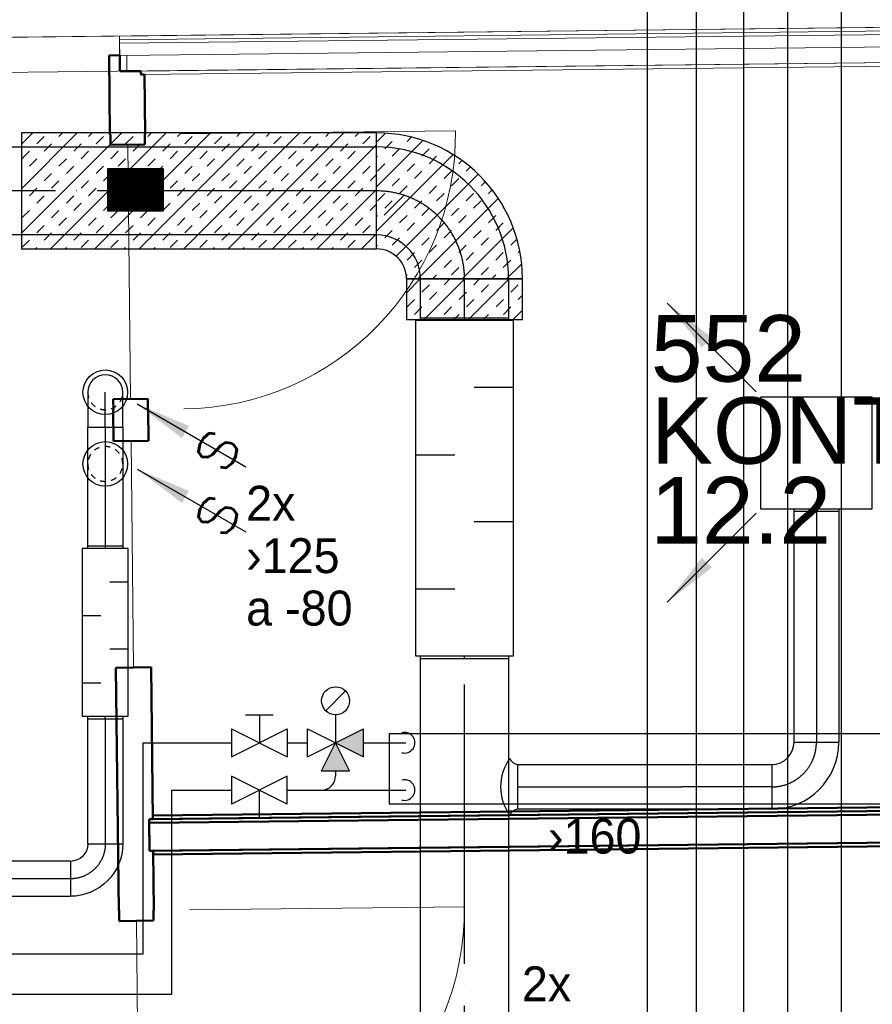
# Model space of a CAD drawing. Header units: millimetres. Extents: x 0 to 83248, y 0 to 52411.
# Tile 24 of 63: x 6727 to 9779, y 37545 to 41067. Entities that reach past the tile are written whole.
import ezdxf
from ezdxf.enums import TextEntityAlignment as Align

# ---------------------------------------------------------------- set-up
doc = ezdxf.new("R2010")
doc.units = ezdxf.units.MM
doc.header["$LTSCALE"] = 50
doc.header["$MEASUREMENT"] = 0
doc.header["$PDMODE"] = 1
for name, pattern in [('2V-CENT', [23, 20, -1.5, 0, -1.5]), ('V-GOMD', [0.8, 0.4, -0.4]), ('V-KU', [2, 1, 1]), ('V-V', [2, 1, 1])]:
    doc.linetypes.add(name, pattern=pattern)
doc.layers.get('0').update_dxf_attribs({"linetype": 'CONTINUOUS'})
for name, color, linetype in [('20605A200D001$0$832 Rominfo', 7, 'CONTINUOUS'), ('V060-', 3, 'CONTINUOUS'), ('V061-', 1, 'CONTINUOUS'), ('V070-', 3, 'CONTINUOUS'), ('V071-', 1, 'CONTINUOUS'), ('V100-', 6, 'CONTINUOUS'), ('V110', 1, 'CONTINUOUS'), ('V110-', 6, 'CONTINUOUS')]:
    doc.layers.add(name, color=color, linetype=linetype)
doc.layers.add('20605A200D001$0$A-DOOR', color=31, linetype='CONTINUOUS', lineweight=13)
doc.layers.add('20605A200D001$0$A-WALL', color=7, linetype='CONTINUOUS', lineweight=13)
doc.styles.add('20605A200D001$0$Arial', font='arial.ttf', dxfattribs={"height": 238.125})
doc.styles.add('FISO', font='fiso')
doc.styles.add('ISO', font='ISO')
doc.styles.add('SIMPLEX', font='SIMPLEX')

# ---------------------------------------------------------------- blocks, each defined once
blk = doc.blocks.new('CBOJ90_PB', base_point=(86107, 31352))
at = {"color": 0, "linetype": 'ByBlock'}
blk.add_arc((86106, 31353), 1, 270, 360, dxfattribs=at)
blk = doc.blocks.new('KBOJ90_PB', base_point=(86107, 31352))
at = {"color": 0, "linetype": 'ByBlock'}
for p, q in [((86106.5, 31353), (86107.5, 31353)), ((86106, 31352.5), (86106, 31351.5))]:
    blk.add_line(p, q, dxfattribs=at)
for radius in [1.5, 0.5]:
    blk.add_arc((86106, 31353), radius, 270, 360, dxfattribs=at)
blk = doc.blocks.new('3BOJ90_PB', base_point=(86107, 31352))
for p in [(86107, 31353), (86106, 31352)]:
    blk.add_point(p)
at = {"color": 1, "linetype": '2V-CENT'}
blk.add_blockref('CBOJ90_PB', (86107, 31352), dxfattribs=at)
at = {"color": 0, "linetype": 'ByBlock'}
blk.add_blockref('KBOJ90_PB', (86107, 31352), dxfattribs=at)
at = {"style": 'ISO', "flags": 3}
blk.add_attdef('0', (86107, 31352), '', height=1, dxfattribs=at)
blk = doc.blocks.new('CBOJ90_NB', base_point=(86107.402, 31352.24))
at = {"color": 0, "linetype": 'ByBlock'}
blk.add_line((86106.402, 31352.24), (86107.402, 31352.24), dxfattribs=at)
blk = doc.blocks.new('CIRC_P', base_point=(16254, 22587))
blk.add_circle((16254, 22587), 0.5)
blk = doc.blocks.new('LD_P')
for p, q in [((-0.5, 0.5), (-0.5, -0.5)), ((0.5, 0.5), (-0.5, 0.5)), ((0.5, -0.5), (0.5, 0.5)), ((-0.5, -0.5), (0.5, -0.5))]:
    blk.add_line(p, q)
at = {"color": 1}
for p, q in [((-0.3, 0.5), (-0.3, 0.1)), ((0.1, 0.5), (0.1, 0.1)), ((-0.1, -0.5), (-0.1, -0.1)), ((0.3, -0.5), (0.3, -0.1))]:
    blk.add_line(p, q, dxfattribs=at)
blk = doc.blocks.new('C3A', base_point=(16246, 22590.5))
at = {"color": 0, "linetype": 'ByBlock'}
blk.add_line((16247, 22590.5), (16246, 22590.5), dxfattribs=at)
blk = doc.blocks.new('K3A', base_point=(16246, 22590.5))
at = {"color": 0, "linetype": 'ByBlock'}
for p, q in [((16246, 22591), (16247, 22591)), ((16247, 22591), (16247, 22590)), ((16247, 22590), (16246, 22590))]:
    blk.add_line(p, q, dxfattribs=at)
blk = doc.blocks.new('33A', base_point=(16246, 22590.5))
blk.add_point((16247, 22590.5))
at = {"color": 0, "linetype": 'ByBlock'}
blk.add_blockref('K3A', (16246, 22590.5), dxfattribs=at)
at = {"color": 1, "linetype": '2V-CENT'}
blk.add_blockref('C3A', (16246, 22590.5), dxfattribs=at)
at = {"style": 'SIMPLEX', "flags": 3}
blk.add_attdef('0', (16246, 22590.5), '', height=1, dxfattribs=at)
blk = doc.blocks.new('V420', base_point=(455, 404.5))
blk.add_line((455, 404.5), (464, 404.5))
blk.add_solid([(455, 404.5), (459, 405), (459, 404)])
blk = doc.blocks.new('V422', base_point=(16230, 22585))
blk.add_blockref('V420', (16230, 22585))
at = {"style": 'SIMPLEX'}
blk.add_text('s', height=4, rotation=90, dxfattribs=at).set_placement((16238, 22585), align=Align.CENTER)
blk = doc.blocks.new('V421', base_point=(455.5, 404.5))
at = {"rotation": 180}
blk.add_blockref('V420', (464.5, 404.5), dxfattribs=at)
blk = doc.blocks.new('TAK_P', base_point=(16247.5, 22586.5))
for p, q in [((16248, 22587), (16247, 22587)), ((16247, 22587), (16247, 22586)), ((16248, 22586), (16248, 22587)), ((16247, 22586), (16248, 22586))]:
    blk.add_line(p, q)
blk = doc.blocks.new('*X280')
at = {"color": 0}
for p, q in [((52042.3, 22944.8), (52338.1, 23240.6)), ((52042.3, 22953.7), (52329.2, 23240.6)), ((52042.3, 22962.5), (52320.4, 23240.6)), ((52042.3, 22971.4), (52311.6, 23240.6)), ((52042.3, 22980.2), (52302.7, 23240.6)), ((52042.3, 22989), (52293.9, 23240.6)), ((52042.3, 22997.9), (52285, 23240.6)), ((52042.3, 23006.7), (52276.2, 23240.6)), ((52042.3, 23015.6), (52267.4, 23240.6)), ((52042.3, 23024.4), (52258.5, 23240.6)), ((52042.3, 23033.2), (52249.7, 23240.6)), ((52042.3, 23042.1), (52240.8, 23240.6)), ((52042.3, 23050.9), (52232, 23240.6)), ((52042.3, 23059.7), (52223.2, 23240.6)), ((52042.3, 23068.6), (52214.3, 23240.6)), ((52042.3, 23077.4), (52205.5, 23240.6)), ((52042.3, 23086.3), (52196.7, 23240.6)), ((52042.3, 23095.1), (52187.8, 23240.6)), ((52042.3, 23103.9), (52179, 23240.6)), ((52042.3, 23112.8), (52170.1, 23240.6)), ((52042.3, 23121.6), (52161.3, 23240.6)), ((52042.3, 23130.5), (52152.5, 23240.6)), ((52042.3, 23139.3), (52143.6, 23240.6)), ((52042.3, 23148.1), (52134.8, 23240.6)), ((52042.3, 23157), (52125.9, 23240.6)), ((52042.3, 23165.8), (52117.1, 23240.6)), ((52042.3, 23174.7), (52108.3, 23240.6)), ((52042.3, 23183.5), (52099.4, 23240.6)), ((52042.3, 23192.3), (52090.6, 23240.6)), ((52042.3, 23201.2), (52081.7, 23240.6)), ((52042.3, 23210), (52072.9, 23240.6)), ((52042.3, 23218.8), (52064.1, 23240.6)), ((52042.3, 23227.7), (52055.2, 23240.6)), ((52042.3, 23236.5), (52046.4, 23240.6)), ((52046.9, 22940.6), (52346.9, 23240.6)), ((52055.8, 22940.6), (52355.8, 23240.6)), ((52064.6, 22940.6), (52364.6, 23240.6)), ((52073.4, 22940.6), (52373.4, 23240.6)), ((52082.3, 22940.6), (52382.3, 23240.6)), ((52091.1, 22940.6), (52391.1, 23240.6)), ((52099.9, 22940.6), (52399.9, 23240.6)), ((52108.8, 22940.6), (52408.8, 23240.6)), ((52117.6, 22940.6), (52417.6, 23240.6)), ((52126.5, 22940.6), (52426.5, 23240.6)), ((52135.3, 22940.6), (52435.3, 23240.6)), ((52144.1, 22940.6), (52442.3, 23238.8)), ((52153, 22940.6), (52442.3, 23229.9)), ((52161.8, 22940.6), (52442.3, 23221.1)), ((52170.7, 22940.6), (52442.3, 23212.3)), ((52179.5, 22940.6), (52442.3, 23203.4)), ((52188.3, 22940.6), (52442.3, 23194.6)), ((52197.2, 22940.6), (52442.3, 23185.7)), ((52206, 22940.6), (52442.3, 23176.9)), ((52214.9, 22940.6), (52442.3, 23168.1)), ((52223.7, 22940.6), (52442.3, 23159.2)), ((52232.5, 22940.6), (52442.3, 23150.4)), ((52241.4, 22940.6), (52442.3, 23141.5)), ((52250.2, 22940.6), (52442.3, 23132.7)), ((52259, 22940.6), (52442.3, 23123.9)), ((52267.9, 22940.6), (52442.3, 23115)), ((52276.7, 22940.6), (52442.3, 23106.2)), ((52285.6, 22940.6), (52442.3, 23097.4)), ((52294.4, 22940.6), (52442.3, 23088.5)), ((52303.2, 22940.6), (52442.3, 23079.7)), ((52312.1, 22940.6), (52442.3, 23070.8)), ((52320.9, 22940.6), (52442.3, 23062)), ((52329.8, 22940.6), (52442.3, 23053.2)), ((52338.6, 22940.6), (52442.3, 23044.3)), ((52347.4, 22940.6), (52442.3, 23035.5)), ((52356.3, 22940.6), (52442.3, 23026.6)), ((52365.1, 22940.6), (52442.3, 23017.8)), ((52374, 22940.6), (52442.3, 23009)), ((52382.8, 22940.6), (52442.3, 23000.1)), ((52391.6, 22940.6), (52442.3, 22991.3)), ((52400.5, 22940.6), (52442.3, 22982.4)), ((52409.3, 22940.6), (52442.3, 22973.6)), ((52418.1, 22940.6), (52442.3, 22964.8)), ((52427, 22940.6), (52442.3, 22955.9)), ((52435.8, 22940.6), (52442.3, 22947.1))]:
    blk.add_line(p, q, dxfattribs=at)
blk = doc.blocks.new('*X281')
at = {"color": 0}
for p, q in [((3232, 47779.7), (3264.5, 47812.2)), ((3341.1, 47782.7), (3356.5, 47798.2)), ((3232, 47620.6), (3397.7, 47786.3)), ((3261.5, 47756.2), (3288, 47782.7)), ((3232, 47461.5), (3506.1, 47735.6)), ((3232, 47726.7), (3235, 47729.7)), ((3288, 47729.7), (3314.6, 47756.2)), ((3394.1, 47729.7), (3420.6, 47756.2)), ((3420.6, 47703.2), (3447.1, 47729.7)), ((3235, 47676.7), (3261.5, 47703.2)), ((3341.1, 47676.7), (3367.6, 47703.2)), ((3526.7, 47703.2), (3537.9, 47714.4)), ((3301.9, 47372.4), (3595.6, 47666)), ((3367.6, 47650.2), (3394.1, 47676.7)), ((3473.7, 47650.2), (3500.2, 47676.7)), ((3553.2, 47676.7), (3567.7, 47691.1)), ((3288, 47623.6), (3314.6, 47650.2)), ((3314.6, 47597.1), (3341.1, 47623.6)), ((3420.6, 47597.1), (3447.1, 47623.6)), ((3500.2, 47623.6), (3526.7, 47650.2)), ((3606.2, 47623.6), (3621.6, 47638.9)), ((3235, 47570.6), (3261.5, 47597.1)), ((3447.1, 47570.6), (3473.7, 47597.1)), ((3553.2, 47570.6), (3579.7, 47597.1)), ((3632.8, 47597.1), (3645.6, 47610)), ((3261.5, 47544.1), (3288, 47570.6)), ((3367.6, 47544.1), (3394.1, 47570.6)), ((3379.4, 47290.7), (3667.7, 47579.1)), ((3579.7, 47544.1), (3606.2, 47570.6)), ((3232, 47514.6), (3235, 47517.6)), ((3314.6, 47491.1), (3341.1, 47517.6)), ((3394.1, 47517.6), (3420.6, 47544.1)), ((3500.2, 47517.6), (3526.7, 47544.1)), ((3526.7, 47491.1), (3553.2, 47517.6)), ((3632.8, 47491.1), (3659.3, 47517.6)), ((3685.8, 47544.1), (3687.8, 47546.1)), ((3341.1, 47464.5), (3367.6, 47491.1)), ((3447.1, 47464.5), (3473.7, 47491.1)), ((3659.3, 47464.5), (3685.8, 47491.1)), ((3261.5, 47438), (3288, 47464.5)), ((3473.7, 47438), (3500.2, 47464.5)), ((3538.5, 47290.7), (3721.4, 47473.7)), ((3579.7, 47438), (3606.2, 47464.5)), ((3232, 47408.5), (3235, 47411.5)), ((3288, 47411.5), (3314.6, 47438)), ((3394.1, 47411.5), (3420.6, 47438)), ((3420.6, 47385), (3447.1, 47411.5)), ((3526.7, 47385), (3553.2, 47411.5)), ((3606.2, 47411.5), (3632.8, 47438)), ((3712.3, 47411.5), (3734.5, 47433.7)), ((3341.1, 47358.5), (3367.6, 47385)), ((3553.2, 47358.5), (3579.7, 47385)), ((3659.3, 47358.5), (3685.8, 47385)), ((3738.8, 47385), (3744.8, 47391)), ((3367.6, 47332), (3394.1, 47358.5)), ((3473.7, 47332), (3500.2, 47358.5)), ((3685.8, 47332), (3712.3, 47358.5)), ((3697.6, 47290.7), (3751.7, 47344.8)), ((3338.8, 47303.1), (3341.1, 47305.4)), ((3432.4, 47290.7), (3447.1, 47305.4)), ((3500.2, 47305.4), (3526.7, 47332)), ((3606.2, 47305.4), (3632.8, 47332)), ((3644.6, 47290.7), (3659.3, 47305.4)), ((3750.6, 47290.7), (3754.5, 47294.6))]:
    blk.add_line(p, q, dxfattribs=at)
blk = doc.blocks.new('*X293')
at = {"color": 0}
for p, q in [((8111.8, 40090.7), (8161, 40139.9)), ((8167.1, 40093), (8193.6, 40119.5)), ((8174.8, 39994.6), (8320.1, 40139.9)), ((8246.6, 40119.5), (8267.1, 40139.9)), ((8333.9, 39994.6), (8479.2, 40139.9)), ((8352.7, 40119.5), (8373.1, 40139.9)), ((8379.2, 40093), (8405.7, 40119.5)), ((8485.3, 40093), (8511.8, 40119.5)), ((8193.6, 40066.4), (8220.1, 40093)), ((8299.7, 40066.4), (8326.2, 40093)), ((8114.1, 40039.9), (8140.6, 40066.4)), ((8326.2, 40039.9), (8352.7, 40066.4)), ((8432.2, 40039.9), (8458.8, 40066.4)), ((8511.8, 40066.4), (8526.9, 40081.6)), ((8140.6, 40013.4), (8167.1, 40039.9)), ((8246.6, 40013.4), (8273.1, 40039.9)), ((8458.8, 40013.4), (8485.3, 40039.9)), ((8493, 39994.6), (8526.9, 40028.6)), ((8280.9, 39994.6), (8299.7, 40013.4)), ((8386.9, 39994.6), (8405.7, 40013.4))]:
    blk.add_line(p, q, dxfattribs=at)
blk = doc.blocks.new('*X300')
at = {"color": 0}
for p, q in [((6733.6, 40303.5), (7092.5, 40662.4)), ((6733.6, 40462.6), (6933.4, 40662.4)), ((6733.6, 40621.7), (6774.3, 40662.4)), ((6788.2, 40623.3), (6814.7, 40649.8)), ((6837, 40247.8), (7251.6, 40662.4)), ((6867.8, 40649.8), (6880.4, 40662.4)), ((6973.8, 40649.8), (6986.4, 40662.4)), ((6996.1, 40247.8), (7410.7, 40662.4)), ((7000.4, 40623.3), (7026.9, 40649.8)), ((7106.4, 40623.3), (7132.9, 40649.8)), ((7155.2, 40247.8), (7569.8, 40662.4)), ((7186, 40649.8), (7198.6, 40662.4)), ((7292, 40649.8), (7304.6, 40662.4)), ((7314.3, 40247.8), (7728.9, 40662.4)), ((7318.6, 40623.3), (7345.1, 40649.8)), ((7424.6, 40623.3), (7451.1, 40649.8)), ((7473.4, 40247.8), (7888, 40662.4)), ((7504.2, 40649.8), (7516.8, 40662.4)), ((7610.2, 40649.8), (7622.8, 40662.4)), ((7636.8, 40623.3), (7663.3, 40649.8)), ((7742.8, 40623.3), (7769.3, 40649.8)), ((7822.4, 40649.8), (7835, 40662.4)), ((7928.4, 40649.8), (7941, 40662.4)), ((7955, 40623.3), (7981.5, 40649.8)), ((6814.7, 40596.8), (6841.3, 40623.3)), ((6920.8, 40596.8), (6947.3, 40623.3)), ((7132.9, 40596.8), (7159.5, 40623.3)), ((7239, 40596.8), (7265.5, 40623.3)), ((7451.1, 40596.8), (7477.7, 40623.3)), ((7557.2, 40596.8), (7583.7, 40623.3)), ((7632.5, 40247.8), (8004.4, 40619.7)), ((7769.3, 40596.8), (7795.9, 40623.3)), ((7875.4, 40596.8), (7901.9, 40623.3)), ((6735.2, 40570.3), (6761.7, 40596.8)), ((6947.3, 40570.3), (6973.8, 40596.8)), ((7053.4, 40570.3), (7079.9, 40596.8)), ((7265.5, 40570.3), (7292, 40596.8)), ((7371.6, 40570.3), (7398.1, 40596.8)), ((7583.7, 40570.3), (7610.2, 40596.8)), ((7689.8, 40570.3), (7716.3, 40596.8)), ((7901.9, 40570.3), (7928.4, 40596.8)), ((6761.7, 40543.7), (6788.2, 40570.3)), ((6867.8, 40543.7), (6894.3, 40570.3)), ((6894.3, 40517.2), (6920.8, 40543.7)), ((7000.4, 40517.2), (7026.9, 40543.7)), ((7079.9, 40543.7), (7106.4, 40570.3)), ((7186, 40543.7), (7212.5, 40570.3)), ((7212.5, 40517.2), (7239, 40543.7)), ((7318.6, 40517.2), (7345.1, 40543.7)), ((7398.1, 40543.7), (7424.6, 40570.3)), ((7504.2, 40543.7), (7530.7, 40570.3)), ((7530.7, 40517.2), (7557.2, 40543.7)), ((7636.8, 40517.2), (7663.3, 40543.7)), ((7716.3, 40543.7), (7742.8, 40570.3)), ((7822.4, 40543.7), (7848.9, 40570.3)), ((7848.9, 40517.2), (7875.4, 40543.7)), ((7955, 40517.2), (7981.5, 40543.7)), ((6733.6, 40515.6), (6735.2, 40517.2)), ((6814.7, 40490.7), (6841.3, 40517.2)), ((7026.9, 40490.7), (7053.4, 40517.2)), ((7132.9, 40490.7), (7159.5, 40517.2)), ((7345.1, 40490.7), (7371.6, 40517.2)), ((7451.1, 40490.7), (7477.7, 40517.2)), ((7663.3, 40490.7), (7689.8, 40517.2)), ((7769.3, 40490.7), (7795.9, 40517.2)), ((7981.5, 40490.7), (8004.4, 40513.7)), ((6841.3, 40464.2), (6867.8, 40490.7)), ((6947.3, 40464.2), (6973.8, 40490.7)), ((7159.5, 40464.2), (7186, 40490.7)), ((7265.5, 40464.2), (7292, 40490.7)), ((7477.7, 40464.2), (7504.2, 40490.7)), ((7583.7, 40464.2), (7610.2, 40490.7)), ((7795.9, 40464.2), (7822.4, 40490.7)), ((7901.9, 40464.2), (7928.4, 40490.7)), ((6761.7, 40437.7), (6788.2, 40464.2)), ((6788.2, 40411.2), (6814.7, 40437.7)), ((6894.3, 40411.2), (6920.8, 40437.7)), ((6973.8, 40437.7), (7000.4, 40464.2)), ((7079.9, 40437.7), (7106.4, 40464.2)), ((7106.4, 40411.2), (7132.9, 40437.7)), ((7212.5, 40411.2), (7239, 40437.7)), ((7292, 40437.7), (7318.6, 40464.2)), ((7398.1, 40437.7), (7424.6, 40464.2)), ((7424.6, 40411.2), (7451.1, 40437.7)), ((7530.7, 40411.2), (7557.2, 40437.7)), ((7610.2, 40437.7), (7636.8, 40464.2)), ((7716.3, 40437.7), (7742.8, 40464.2)), ((7742.8, 40411.2), (7769.3, 40437.7)), ((7791.6, 40247.8), (8004.4, 40460.6)), ((7848.9, 40411.2), (7875.4, 40437.7)), ((7928.4, 40437.7), (7955, 40464.2)), ((6733.6, 40409.6), (6735.2, 40411.2)), ((6920.8, 40384.6), (6947.3, 40411.2)), ((7026.9, 40384.6), (7053.4, 40411.2)), ((7239, 40384.6), (7265.5, 40411.2)), ((7345.1, 40384.6), (7371.6, 40411.2)), ((7557.2, 40384.6), (7583.7, 40411.2)), ((7663.3, 40384.6), (7689.8, 40411.2)), ((7875.4, 40384.6), (7901.9, 40411.2)), ((7981.5, 40384.6), (8004.4, 40407.6)), ((6735.2, 40358.1), (6761.7, 40384.6)), ((6841.3, 40358.1), (6867.8, 40384.6)), ((7053.4, 40358.1), (7079.9, 40384.6)), ((7159.5, 40358.1), (7186, 40384.6)), ((7371.6, 40358.1), (7398.1, 40384.6)), ((7477.7, 40358.1), (7504.2, 40384.6)), ((7689.8, 40358.1), (7716.3, 40384.6)), ((7795.9, 40358.1), (7822.4, 40384.6)), ((6788.2, 40305.1), (6814.7, 40331.6)), ((6867.8, 40331.6), (6894.3, 40358.1)), ((6973.8, 40331.6), (7000.4, 40358.1)), ((7000.4, 40305.1), (7026.9, 40331.6)), ((7106.4, 40305.1), (7132.9, 40331.6)), ((7186, 40331.6), (7212.5, 40358.1)), ((7292, 40331.6), (7318.6, 40358.1)), ((7318.6, 40305.1), (7345.1, 40331.6)), ((7424.6, 40305.1), (7451.1, 40331.6)), ((7504.2, 40331.6), (7530.7, 40358.1)), ((7610.2, 40331.6), (7636.8, 40358.1)), ((7636.8, 40305.1), (7663.3, 40331.6)), ((7742.8, 40305.1), (7769.3, 40331.6)), ((7822.4, 40331.6), (7848.9, 40358.1)), ((7928.4, 40331.6), (7955, 40358.1)), ((7955, 40305.1), (7981.5, 40331.6)), ((6814.7, 40278.6), (6841.3, 40305.1)), ((6920.8, 40278.6), (6947.3, 40305.1)), ((7132.9, 40278.6), (7159.5, 40305.1)), ((7239, 40278.6), (7265.5, 40305.1)), ((7451.1, 40278.6), (7477.7, 40305.1)), ((7557.2, 40278.6), (7583.7, 40305.1)), ((7769.3, 40278.6), (7795.9, 40305.1)), ((7875.4, 40278.6), (7901.9, 40305.1)), ((7950.7, 40247.8), (8004.4, 40301.5)), ((6735.2, 40252.1), (6761.7, 40278.6)), ((6947.3, 40252.1), (6973.8, 40278.6)), ((7053.4, 40252.1), (7079.9, 40278.6)), ((7265.5, 40252.1), (7292, 40278.6)), ((7371.6, 40252.1), (7398.1, 40278.6)), ((7583.7, 40252.1), (7610.2, 40278.6)), ((7689.8, 40252.1), (7716.3, 40278.6)), ((7901.9, 40252.1), (7928.4, 40278.6)), ((6784, 40247.8), (6788.2, 40252.1)), ((6890, 40247.8), (6894.3, 40252.1)), ((7102.2, 40247.8), (7106.4, 40252.1)), ((7208.2, 40247.8), (7212.5, 40252.1)), ((7420.4, 40247.8), (7424.6, 40252.1)), ((7526.4, 40247.8), (7530.7, 40252.1)), ((7738.6, 40247.8), (7742.8, 40252.1)), ((7844.6, 40247.8), (7848.9, 40252.1))]:
    blk.add_line(p, q, dxfattribs=at)
blk = doc.blocks.new('20605A200D001$0$IV01_24dB 957131 - IV01_24dB 2-339103-P05')
at = {"layer": '20605A200D001$0$A-WALL'}
for p, q in [((22579.6, 38609.9), (22580.2, 38552.7)), ((22583.2, 38289.4), (22593.4, 37379.5)), ((22595.1, 37229.5), (22604.2, 36419.5)), ((22614.4, 35513.3), (22624.7, 34603.4))]:
    blk.add_line(p, q, dxfattribs=at)
blk = doc.blocks.new('20605A200D001$0$IV01_24dB 957131 - IV01_24dB 957131-339100-P05')
at = {"layer": '20605A200D001$0$A-WALL', "lineweight": 50}
for p, q in [((22554.8, 38609.7), (22516.6, 38609.2)), ((22516.6, 38609.2), (22519.8, 38325.7)), ((22555.4, 38552.4), (22554.8, 38609.7)), ((22630.2, 38553.3), (22555.4, 38552.4)), ((22630.4, 38540.3), (22630.2, 38553.3)), ((22643.4, 38540.4), (22630.4, 38540.3)), ((22645.8, 38327.1), (22643.4, 38540.4)), ((22519.8, 38325.7), (22521.1, 38325.7)), ((22521.1, 38325.7), (22521.5, 38288.7)), ((22644.9, 38290.1), (22644.5, 38327.1)), ((22644.5, 38327.1), (22645.8, 38327.1)), ((22521.5, 38288.7), (22644.9, 38290.1)), ((22655.2, 37380.2), (22531.7, 37378.8)), ((22531.7, 37378.8), (22532.1, 37341.8)), ((22655.6, 37343.2), (22655.2, 37380.2)), ((22532.1, 37341.8), (22530.9, 37341.8)), ((22530.9, 37341.8), (22532.1, 37228.8)), ((22656.9, 37343.2), (22655.6, 37343.2)), ((22658.1, 37230.2), (22656.9, 37343.2)), ((22532.1, 37228.8), (22658.1, 37230.2)), ((22667.2, 36420.2), (22541.2, 36418.8)), ((22541.2, 36418.8), (22551, 35549.6)), ((22673.3, 35876.5), (22667.2, 36420.2)), ((22660.3, 35876.4), (22673.3, 35876.5)), ((22661.6, 35763.4), (22660.3, 35876.4)), ((22674.6, 35763.5), (22661.6, 35763.4)), ((22677, 35551), (22674.6, 35763.5)), ((22551, 35549.6), (22552.3, 35549.6)), ((22552.3, 35549.6), (22552.7, 35512.6)), ((22676.2, 35514), (22675.7, 35551)), ((22675.7, 35551), (22677, 35551)), ((22552.7, 35512.6), (22676.2, 35514))]:
    blk.add_line(p, q, dxfattribs=at)
blk.add_blockref('20605A200D001$0$IV01_24dB 957131 - IV01_24dB 2-339103-P05', (0, 0))
blk = doc.blocks.new('20605A200D001$0$IV02_37dB 962427 - IV02_37dB 962427-339339-P05')
at = {"layer": '20605A200D001$0$A-WALL', "lineweight": 50}
for p, q in [((27785.6, 35934.1), (22660.3, 35876.4)), ((27785.5, 35947.1), (22673.2, 35889.5)), ((22673.3, 35876.5), (27785.6, 35934.1)), ((27785.6, 35934.1), (27785.5, 35947.1)), ((27785.8, 35921.1), (27785.6, 35934.1)), ((27785.8, 35921.1), (22660.5, 35863.4)), ((22660.5, 35863.4), (27785.8, 35921.1)), ((27786.9, 35821.1), (27785.8, 35921.1)), ((22660.3, 35876.4), (22660.5, 35863.4)), ((22660.5, 35863.4), (22661.6, 35763.4)), ((22673.2, 35889.5), (22673.3, 35876.5)), ((22661.6, 35763.4), (27786.9, 35821.1)), ((27786.9, 35821.1), (22674.6, 35763.5)), ((22674.8, 35750.5), (27787, 35808.1)), ((27787, 35808.1), (27786.9, 35821.1)), ((22674.6, 35763.5), (22674.8, 35750.5))]:
    blk.add_line(p, q, dxfattribs=at)
blk = doc.blocks.new('20605A200D001$0$DOOR 192 - DOOR 192-410600-P05')
at = {"layer": '20605A200D001$0$A-DOOR'}
blk.add_line((22772.8, 38328.5), (23756.7, 38339.6), dxfattribs=at)
blk.add_arc((22772.8, 38328.5), 984, 270.6442, 0.6442, dxfattribs=at)
blk = doc.blocks.new('20605A200D001$0$DOOR 193 - DOOR 193-410637-P05')
at = {"layer": '20605A200D001$0$A-DOOR'}
blk.add_line((22804, 35552.5), (23787.9, 35563.5), dxfattribs=at)
blk.add_arc((22804, 35552.5), 984, 270.6442, 0.6442, dxfattribs=at)
blk = doc.blocks.new('20605A200D001')
at = {"layer": '20605A200D001$0$A-WALL'}
for p, q in [((20471.5, 38655), (26845.2, 38726.7)), ((22554, 38678.4), (26845.2, 38726.7)), ((22554, 38678.4), (26845.2, 38726.7)), ((26858.3, 38713.8), (22554.2, 38665.4)), ((26858.3, 38713.8), (22554.2, 38665.4)), ((22554.2, 38665.4), (26858.3, 38713.8)), ((26845.3, 38713.7), (22554.2, 38665.4)), ((22554.2, 38665.4), (26845.3, 38713.7)), ((22554.2, 38665.4), (26845.3, 38713.7)), ((22554, 38678.4), (22554.2, 38665.4)), ((22554, 38678.4), (22554.2, 38665.4)), ((22554.2, 38665.4), (22554, 38678.4)), ((26884.5, 38701.1), (22554.3, 38652.4)), ((26884.5, 38701.1), (22554.3, 38652.4)), ((22554.3, 38652.4), (26884.5, 38701.1)), ((22554.3, 38652.4), (26858.5, 38700.8)), ((22554.3, 38652.4), (26858.5, 38700.8)), ((26858.5, 38700.8), (22554.3, 38652.4)), ((22554.2, 38665.4), (22554.3, 38652.4)), ((22554.2, 38665.4), (22554.3, 38652.4)), ((22554.3, 38652.4), (22554.2, 38665.4)), ((22554.3, 38652.4), (22555.4, 38552.4)), ((22554.3, 38652.4), (22554.8, 38609.7)), ((22554.8, 38609.7), (22554.3, 38652.4)), ((22554.8, 38608.9), (26900.4, 38657.8)), ((20471.5, 38529), (26885.6, 38601.1)), ((22630.2, 38553.3), (26885.6, 38601.1)), ((26885.6, 38601.1), (22630.2, 38553.3)), ((26846.6, 38600.7), (22630.2, 38553.3)), ((26846.6, 38600.7), (22630.2, 38553.3)), ((22630.2, 38553.3), (26846.6, 38600.7)), ((22630.4, 38540.3), (26846.7, 38587.7)), ((22630.2, 38553.3), (22630.4, 38540.3)), ((22643.4, 38540.4), (22646.4, 38540.4)), ((22646.4, 38540.4), (22643.4, 38540.4))]:
    blk.add_line(p, q, dxfattribs=at)
blk.add_lwpolyline([(20471.5, 38655), (26845.2, 38726.8)], dxfattribs=at)
at = {"layer": '20605A200D001$0$A-DOOR'}
for name in ['20605A200D001$0$DOOR 192 - DOOR 192-410600-P05', '20605A200D001$0$DOOR 193 - DOOR 193-410637-P05']:
    blk.add_blockref(name, (0, 0), dxfattribs=at)
at = {"layer": '20605A200D001$0$A-WALL'}
for name in ['20605A200D001$0$IV01_24dB 957131 - IV01_24dB 957131-339100-P05', '20605A200D001$0$IV02_37dB 962427 - IV02_37dB 962427-339339-P05']:
    blk.add_blockref(name, (0, 0), dxfattribs=at)
at = {"layer": '20605A200D001$0$832 Rominfo', "color": 7, "style": '20605A200D001$0$Arial'}
for s, p in [('552', (24456, 37442)), ('KONTOR', (24456.3, 37148.4)), ('12.2', (24454, 36863))]:
    blk.add_text(s, height=238.12, dxfattribs=at).set_placement(p)

msp = doc.modelspace()

# ---------------------------------------------------------------- linework, layer by layer
at = {"layer": 'V060-', "color": 1, "linetype": 'Continuous'}
for p, q in [((8004.45, 40247.41), (8004.45, 40662.41)), ((8111.76, 40139.91), (8526.95, 40139.91))]:
    msp.add_line(p, q, dxfattribs=at)
at = {"layer": 'V060-', "linetype": 'Continuous'}
for p, q in [((6211, 40612.41), (8004.96, 40612.41)), ((8004.96, 40297.41), (6211, 40297.41)), ((8161.95, 40001.29), (8161.95, 40139.91)), ((8476.95, 40139.91), (8476.95, 40001.29)), ((6971.01, 39185.72), (6971.01, 39609.66)), ((7096.01, 39609.66), (7096.01, 39185.72)), ((9499, 38483), (9499, 39308.71)), ((9659, 39308.71), (9659, 38483)), ((8161.95, 35389.51), (8161.95, 38781.29)), ((8476.95, 38781.29), (8476.95, 35389.51)), ((6971.01, 38119.11), (6971.01, 38565.72)), ((7096.01, 38565.72), (7096.01, 38119.11)), ((8509.79, 38403.1), (9096.66, 38403.1)), ((9096.66, 38403.1), (9419.46, 38403.1)), ((9096.66, 38243.1), (8509.79, 38243.1)), ((9419.46, 38243.1), (9096.66, 38243.1)), ((6907.96, 38056.9), (6375.15, 38056.9)), ((6375.15, 37931.9), (6907.96, 37931.9))]:
    msp.add_line(p, q, dxfattribs=at)
at = {"layer": 'V060-', "color": 1, "linetype": '2V-CENT'}
for p, q in [((8004.96, 40454.91), (6211, 40454.91)), ((8319.45, 40001.29), (8319.45, 40139.91)), ((7033.51, 39609.66), (7033.51, 39185.72)), ((9579, 39308.71), (9579, 38483)), ((8319.45, 35389.51), (8319.45, 38781.29)), ((7033.51, 38565.72), (7033.51, 38119.11)), ((8509.79, 38323.1), (9096.66, 38323.1)), ((9419.46, 38323.1), (9096.66, 38323.1)), ((6907.96, 37994.4), (6375.15, 37994.4))]:
    msp.add_line(p, q, dxfattribs=at)
at = {"layer": 'V060-', "linetype": 'ByBlock'}
for p, q in [((6971.01, 39734.57), (6971.01, 39609.57)), ((7096.01, 39609.57), (7096.01, 39734.57)), ((6971.01, 39609.57), (7096.01, 39609.57))]:
    msp.add_line(p, q, dxfattribs=at)
at = {"layer": 'V060-'}
msp.add_line((8509.79, 38243.1), (8509.79, 38403.1), dxfattribs=at)
at = {"layer": 'V060-', "color": 1}
for points in [[(6733.59, 40247.81), (8004.45, 40247.81), (8004.45, 40662.41), (6733.59, 40662.41)], [(8526.95, 40139.91), (8111.76, 40139.91), (8111.76, 39994.61), (8526.95, 39994.61)]]:
    msp.add_lwpolyline(points, close=True, dxfattribs=at)
at = {"layer": 'V060-'}
msp.add_lwpolyline([(7041.37, 40383.6), (7241.37, 40383.6), (7241.37, 40533.6), (7041.37, 40533.6)], close=True, dxfattribs=at)
at = {"layer": 'V060-', "color": 1, "linetype": 'Continuous'}
for radius in [522.5, 107.5]:
    msp.add_arc((8004.45, 40139.91), radius, 0, 90, dxfattribs=at)
at = {"layer": 'V060-', "color": 1, "linetype": '2V-CENT'}
msp.add_arc((8004.45, 40139.91), 315, 0, 90, dxfattribs=at)
at = {"layer": 'V060-', "linetype": 'ByBlock'}
msp.add_arc((7033.51, 39734.57), 62.5, 359.99993, 539.99993, dxfattribs=at)
at = {"layer": 'V060-', "linetype": 'V-GOMD'}
for centre, start, end in [((7033.51, 39734.57), 179.99993, 359.99993), ((7033.51, 39478.26), 359.99993, 539.99993), ((7033.51, 39478.26), 179.99993, 359.99993)]:
    msp.add_arc(centre, 62.5, start, end, dxfattribs=at)
at = {"layer": 'V060-'}
for centre, radius, start, end in [((8622.1, 38323.1), 173.28, 144.2869, 215.7131), ((8513.4, 38437.56), 34.65, 202.59848, 264.02195), ((8513.4, 38208.63), 34.65, 95.97805, 157.40152)]:
    msp.add_arc(centre, radius, start, end, dxfattribs=at)
at = {"layer": 'V100-', "linetype": 'V-KU'}
for p, q in [((9319.03, 22154.99), (9319.03, 41218.1)), ((9475.86, 41218.1), (9475.86, 22307.82))]:
    msp.add_line(p, q, dxfattribs=at)
at = {"layer": 'V110', "color": 1}
msp.add_line((8031.45, 40368.13), (8102.16, 40438.84), dxfattribs=at)
at = {"layer": 'V110'}
msp.add_lwpolyline([(8050, 38262.84), (11650.03, 38262.84), (11650.03, 38512.84), (8050, 38512.84)], close=True, dxfattribs=at)
at = {"layer": 'V110-', "linetype": 'V-V'}
for p, q in [((8974, 21839.15), (8974, 41210.26)), ((9150.17, 21992.43), (9150.17, 41210.26)), ((7857.88, 38380.91), (7857.88, 38361.61))]:
    msp.add_line(p, q, dxfattribs=at)
at = {"layer": 'V110-', "linetype": 'V-KU'}
for p, q in [((9668.71, 22463.53), (9668.71, 41203.76)), ((7168.84, 37725.42), (7168.84, 38480.91)), ((7168.84, 38480.91), (7485, 38480.91)), ((7685, 38480.91), (7757.88, 38480.91)), ((7957.88, 38480.91), (8109.64, 38480.91)), ((7271.63, 37581.12), (7271.63, 38311.61)), ((7271.63, 38311.61), (7439.32, 38311.61)), ((7439.32, 38311.61), (7485, 38311.61)), ((7685, 38311.61), (8109.64, 38311.61)), ((6308.37, 37725.42), (7168.84, 37725.42)), ((6465.63, 37581.12), (7271.63, 37581.12))]:
    msp.add_line(p, q, dxfattribs=at)
at = {"layer": 'V110-', "color": 1}
for p, q in [((7822.53, 38595.55), (7893.24, 38666.26)), ((7535, 38580.91), (7635, 38580.91)), ((7585, 38580.91), (7585, 38480.91)), ((7857.88, 38580.91), (7857.88, 38480.91)), ((7485, 38530.91), (7485, 38430.91)), ((7485, 38530.91), (7685, 38430.91)), ((7485, 38430.91), (7685, 38530.91)), ((7685, 38530.91), (7685, 38430.91)), ((7757.88, 38430.91), (7757.88, 38530.91)), ((7757.88, 38530.91), (7957.88, 38430.91)), ((7757.88, 38430.91), (7957.88, 38530.91)), ((7957.88, 38430.91), (7957.88, 38530.91)), ((7807.88, 38380.91), (7857.88, 38480.91)), ((7907.88, 38380.91), (7857.88, 38480.91)), ((7485, 38361.61), (7485, 38261.61)), ((7685, 38261.61), (7485, 38361.61)), ((7685, 38361.61), (7485, 38261.61)), ((7685, 38261.61), (7685, 38361.61)), ((7807.88, 38380.91), (7907.88, 38380.91)), ((7585, 38211.61), (7585, 38311.61)), ((7635, 38211.61), (7535, 38211.61))]:
    msp.add_line(p, q, dxfattribs=at)
msp.add_circle((7857.88, 38630.91), 50, dxfattribs=at)
for centre in [(8104.9, 38480.91), (8104.9, 38311.61)]:
    msp.add_arc(centre, 36.9, 254.60421, 465.39579, dxfattribs=at)
at = {"layer": 'V110-', "linetype": 'V-V'}
msp.add_arc((7807.88, 38361.61), 50, 270, 360, dxfattribs=at)
at = {"layer": 'V110-'}
for points in [[(7957.88, 38430.91), (7957.88, 38530.91), (7857.88, 38480.91)], [(7807.88, 38380.91), (7907.88, 38380.91), (7857.88, 38480.91)]]:
    msp.add_solid(points, dxfattribs=at)

# ---------------------------------------------------------------- block references
at = {"layer": 'V060-'}
msp.add_blockref('20605A200D001', (-15469.5, 2330.58), dxfattribs=at)
at = {"layer": 'V060-', "color": 1}
for name, p in [('*X300', (0, 0)), ('*X281', (4772.45, -7150.83)), ('*X293', (0, 0))]:
    msp.add_blockref(name, p, dxfattribs=at)
at = {"layer": 'V060-', "linetype": 'Continuous'}
for name, p, xscale, yscale, zscale, rotation in [('3BOJ90_PB', (8319.45, 40454.91), 315.0000000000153, 315.0000000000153, 315.0000000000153, 90), ('33A', (8319.45, 39991.29), 10, 315, 10, 90), ('33A', (7033.51, 39175.72), 10, 125.000000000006, 10, 90), ('33A', (8319.45, 38791.29), 10, 315, 10, 270), ('33A', (7033.51, 38575.72), 10, 125.000000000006, 10, 270), ('3BOJ90_PB', (7033.51, 37994.11), -125, 125, 125, 90)]:
    msp.add_blockref(name, p, dxfattribs=dict(at, xscale=xscale, yscale=yscale, zscale=zscale, rotation=rotation))
at = {"layer": 'V060-', "xscale": 0.5, "yscale": 0.5, "zscale": 0.5}
msp.add_blockref('*X280', (-18979.77, 28913.29), dxfattribs=at)
at = {"layer": 'V060-'}
for p, xscale, yscale, zscale, rotation in [((8319.45, 39391.29), 1200, 350, 1200, 90), ((7033.51, 38875.72), 600, 165, 600, 270)]:
    msp.add_blockref('LD_P', p, dxfattribs=dict(at, xscale=xscale, yscale=yscale, zscale=zscale, rotation=rotation))
at = {"layer": 'V060-', "color": 1, "linetype": '2V-CENT', "xscale": 125.000000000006, "yscale": 125.000000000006, "zscale": 125.000000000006, "rotation": 90}
msp.add_blockref('CBOJ90_NB', (7033.51, 39734.57), dxfattribs=at)
at = {"layer": 'V060-', "linetype": 'Continuous', "xscale": 160, "yscale": 160, "zscale": 160}
msp.add_blockref('3BOJ90_PB', (9579.09, 38323), dxfattribs=at)
at = {"layer": 'V070-'}
for name, p, xscale, yscale, zscale, rotation in [('V421', (9363.41, 39735.63), 50, 50, 50, 135), ('V422', (7147.25, 39692.69), 50, 50, 50, 329.9999999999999), ('TAK_P', (9579.09, 39517.66), 400, 400, 400, 180), ('V422', (7147.25, 39459.97), 50, 50, 50, 329.9999999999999), ('V421', (9363.3, 39301.93), 50, 50, 50, 225)]:
    msp.add_blockref(name, p, dxfattribs=dict(at, xscale=xscale, yscale=yscale, zscale=zscale, rotation=rotation))
at = {"layer": 'V070-', "xscale": 160, "yscale": 160, "zscale": 160}
for p in [(7033.51, 39734.57), (7033.51, 39478.26)]:
    msp.add_blockref('CIRC_P', p, dxfattribs=at)
at = {"layer": 'V070-', "linetype": 'Continuous', "xscale": 10, "yscale": 160, "zscale": 10, "rotation": 270}
msp.add_blockref('33A', (9579.09, 39317.66), dxfattribs=at)

# ---------------------------------------------------------------- texts
at = {"layer": 'V061-', "color": 1, "style": 'FISO'}
msp.add_text('›160', height=125, dxfattribs=at).set_placement((8618.18, 38084.32))
at = {"layer": 'V071-', "color": 1, "style": 'FISO'}
for s, p in [('2x', (7537.73, 39275.18)), ('›125', (7537.73, 39087.68)), ('a -80', (7537.73, 38900.18)), ('2x', (8524.73, 37555.97))]:
    msp.add_text(s, height=125, dxfattribs=at).set_placement(p)

doc.saveas('drawing.dxf')
